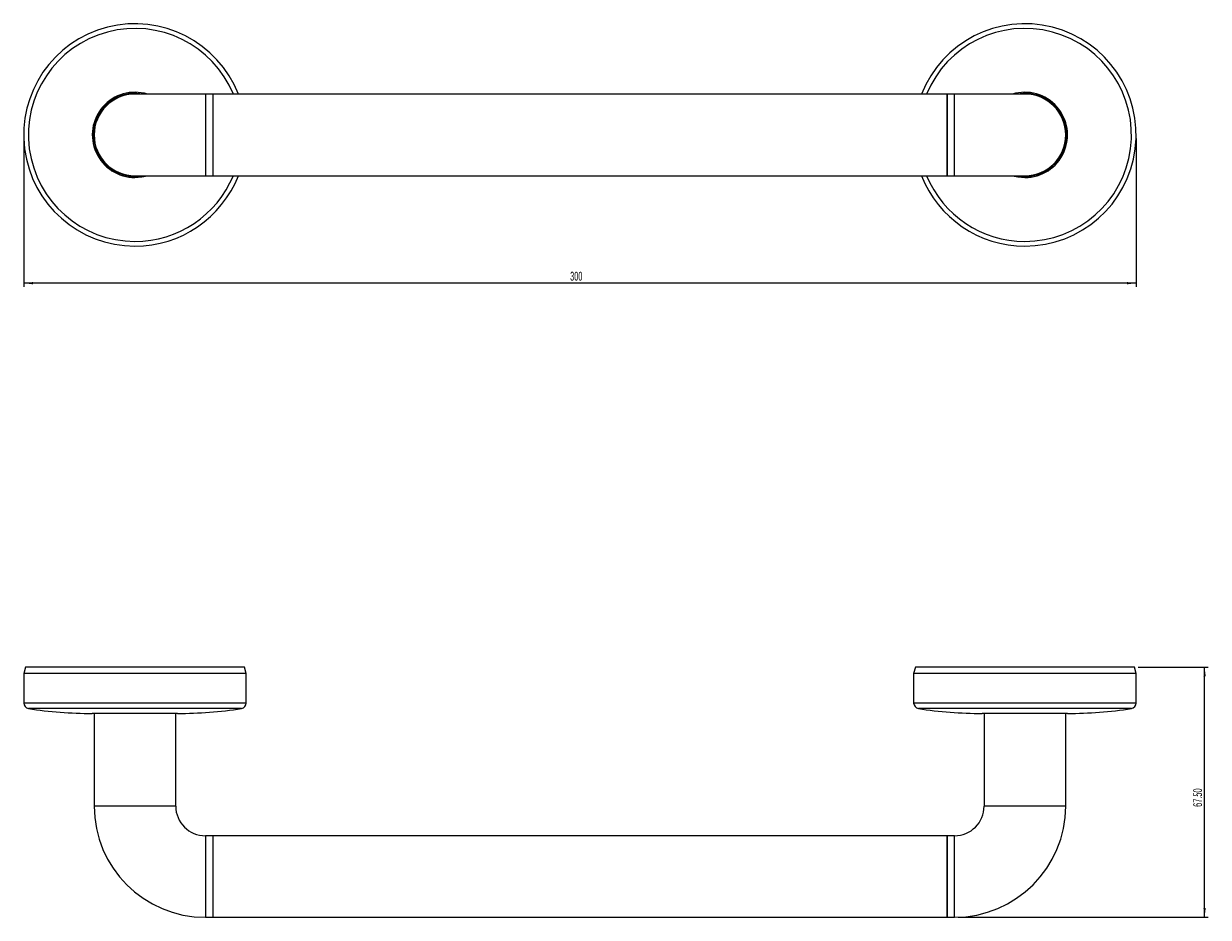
# Model space of a CAD drawing. Header units: millimetres. Extents: x -349 to 281, y 29 to 353.
# Tile 1 of 2: x -349 to -30, y 112 to 353. Entities that reach past the tile are written whole.
import ezdxf

# ---------------------------------------------------------------- set-up
doc = ezdxf.new("R2010")
doc.units = ezdxf.units.MM
doc.styles.add('SLDTEXTSTYLE0', font='TXT', dxfattribs={"width": 0.605})
doc.dimstyles.new('SLDDIMSTYLE0', dxfattribs={"dimtxt": 2.311487, "dimasz": 2.5, "dimexe": 0, "dimexo": 0.0625, "dimgap": 0.577872, "dimtad": 2, "dimrnd": 1e-09, "dimzin": 12, "dimdsep": 46, "dimtxsty": 'SLDTEXTSTYLE0', "dimsah": 1, "dimcen": 0.09, "dimadec": 0, "dimazin": 0, "dimtfac": 1, "dimtofl": 0, "dimtmove": 0, "dimatfit": 3, "dimfxl": 1, "dimtolj": 1, "dimtzin": 12, "dimarcsym": 0})
doc.dimstyles.new('SLDDIMSTYLE1', dxfattribs={"dimtxt": 2.311487, "dimasz": 2.5, "dimexe": 0, "dimexo": 0.0625, "dimgap": 0.577872, "dimtad": 2, "dimrnd": 1e-09, "dimzin": 4, "dimdsep": 46, "dimtxsty": 'SLDTEXTSTYLE0', "dimsah": 1, "dimcen": 0.09, "dimadec": 0, "dimazin": 0, "dimtfac": 1, "dimtofl": 0, "dimtmove": 0, "dimatfit": 3, "dimfxl": 1, "dimtolj": 1, "dimtzin": 12, "dimarcsym": 0})

# ---------------------------------------------------------------- blocks, each defined once
blk = doc.blocks.new('*D1')
at = {"color": 7, "linetype": 'Continuous', "lineweight": 0}
for p, q in [((-349.25, 322.19), (-349.25, 282.19)), ((-49.25, 322.19), (-49.25, 282.19)), ((-49.25, 283.19), (-349.25, 283.19))]:
    blk.add_line(p, q, dxfattribs=at)
for points in [[(-349.25, 283.19), (-346.75, 282.88), (-346.75, 283.5)], [(-49.25, 283.19), (-51.75, 283.5), (-51.75, 282.88)]]:
    blk.add_solid(points, dxfattribs=at)
at = {"color": 7, "linetype": 'Continuous', "lineweight": 0, "insert": (-201.89, 286.26), "char_height": 2.381, "attachment_point": 1, "style": 'SLDTEXTSTYLE0'}
blk.add_mtext('300', dxfattribs=at)
blk = doc.blocks.new('*D2')
at = {"color": 7, "linetype": 'Continuous', "lineweight": 0}
for p, q in [((-48.71, 179.63), (-29.79, 179.63)), ((-30.79, 112.13), (-30.79, 179.63)), ((-97.25, 112.13), (-29.79, 112.13))]:
    blk.add_line(p, q, dxfattribs=at)
for points in [[(-30.79, 179.63), (-31.1, 177.13), (-30.48, 177.13)], [(-30.79, 112.13), (-30.48, 114.63), (-31.1, 114.63)]]:
    blk.add_solid(points, dxfattribs=at)
at = {"color": 7, "linetype": 'Continuous', "lineweight": 0, "insert": (-33.86, 141.92), "char_height": 2.381, "attachment_point": 1, "rotation": 90, "style": 'SLDTEXTSTYLE0'}
blk.add_mtext('67.50', dxfattribs=at)

msp = doc.modelspace()

# ---------------------------------------------------------------- linework, layer by layer
at = {"color": 7, "linetype": 'Continuous', "lineweight": 15}
for p, q in [((-300.246, 334.189), (-319.246, 334.189)), ((-298.246, 334.189), (-300.246, 334.189)), ((-100.246, 334.189), (-298.246, 334.189)), ((-298.246, 334.189), (-298.246, 312.189)), ((-98.246, 334.189), (-100.246, 334.189)), ((-100.246, 312.189), (-100.246, 334.189)), ((-79.246, 334.189), (-98.246, 334.189)), ((-319.246, 312.189), (-300.246, 312.189)), ((-300.246, 312.189), (-298.246, 312.189)), ((-298.246, 312.189), (-100.246, 312.189)), ((-100.246, 312.189), (-98.246, 312.189)), ((-98.246, 312.189), (-79.246, 312.189)), ((-348.781, 179.632), (-349.246, 177.9)), ((-289.711, 179.632), (-348.781, 179.632)), ((-289.246, 177.9), (-289.711, 179.632)), ((-108.781, 179.632), (-109.246, 177.9)), ((-49.711, 179.632), (-108.781, 179.632)), ((-49.246, 177.9), (-49.711, 179.632)), ((-349.246, 177.9), (-349.246, 169.932)), ((-289.246, 177.9), (-349.246, 177.9)), ((-289.246, 169.932), (-289.246, 177.9)), ((-109.246, 177.9), (-109.246, 169.932)), ((-49.246, 177.9), (-109.246, 177.9)), ((-49.246, 169.932), (-49.246, 177.9)), ((-307.746, 167.132), (-330.746, 167.132)), ((-330.246, 167.132), (-330.246, 142.132)), ((-308.246, 142.132), (-308.246, 167.132)), ((-67.746, 167.132), (-90.746, 167.132)), ((-90.246, 167.132), (-90.246, 142.132)), ((-68.246, 142.132), (-68.246, 167.132)), ((-298.246, 134.132), (-300.246, 134.132)), ((-100.246, 134.132), (-298.246, 134.132)), ((-298.246, 134.132), (-298.246, 112.132)), ((-98.246, 134.132), (-100.246, 134.132)), ((-100.246, 112.132), (-100.246, 134.132)), ((-300.246, 112.132), (-298.246, 112.132)), ((-298.246, 112.132), (-100.246, 112.132)), ((-100.246, 112.132), (-98.246, 112.132))]:
    msp.add_line(p, q, dxfattribs=at)
at = {"color": 8, "linetype": 'Continuous', "lineweight": 15}
for p, q in [((-300.246, 334.189), (-300.246, 312.189)), ((-98.246, 312.189), (-98.246, 334.189)), ((-289.246, 169.932), (-349.246, 169.932)), ((-49.246, 169.932), (-109.246, 169.932)), ((-290.518, 168.449), (-347.974, 168.449)), ((-50.518, 168.449), (-107.974, 168.449)), ((-308.246, 142.132), (-330.246, 142.132)), ((-68.246, 142.132), (-90.246, 142.132)), ((-300.246, 134.132), (-300.246, 112.132)), ((-98.246, 112.132), (-98.246, 134.132))]:
    msp.add_line(p, q, dxfattribs=at)
at = {"color": 144, "linetype": 'Continuous', "lineweight": 0}
for p, q in [((-298.246, 334.189), (-298.246, 312.189)), ((-100.246, 334.189), (-100.246, 312.189)), ((-298.246, 134.132), (-298.246, 123.132)), ((-100.246, 134.132), (-100.246, 123.132)), ((-298.246, 123.132), (-298.246, 112.132)), ((-100.246, 123.132), (-100.246, 112.132))]:
    msp.add_line(p, q, dxfattribs=at)
at = {"color": 7, "linetype": 'Continuous', "lineweight": 15, "flags": 128}
for points in [[(-319.246, 311.989), (-317.353, 312.15), (-317.139, 312.189)], [(-81.353, 312.189), (-81.139, 312.15), (-79.246, 311.989)]]:
    msp.add_lwpolyline(points, dxfattribs=at)
at = {"color": 8, "linetype": 'Continuous', "lineweight": 15, "flags": 128}
for points in [[(-319.246, 311.689), (-317.353, 311.845), (-315.892, 312.189)], [(-82.6, 312.189), (-81.139, 311.845), (-79.246, 311.689)]]:
    msp.add_lwpolyline(points, dxfattribs=at)
at = {"color": 7, "linetype": 'Continuous', "lineweight": 15}
for centre, radius, start, end in [((-319.246, 323.189), 30, 21.51019, 270), ((-79.246, 323.189), 30, 270, 158.48981), ((-319.246, 323.189), 11.2, 79.15594, 270), ((-319.246, 323.189), 11, 90, 270), ((-79.246, 323.189), 11.2, 270, 100.84406), ((-79.246, 323.189), 11, 270, 90), ((-319.246, 323.189), 30, 270, 338.48981), ((-79.246, 323.189), 30, 201.51019, 270), ((-347.746, 169.932), 1.5, 180, 261.25414), ((-290.746, 169.932), 1.5, 278.74586, 0), ((-107.746, 169.932), 1.5, 180, 261.25414), ((-50.746, 169.932), 1.5, 278.74586, 0), ((-330.746, 280.436), 113.304, 261.25414, 270), ((-307.746, 280.436), 113.304, 270, 278.74586), ((-90.746, 280.436), 113.304, 261.25414, 270), ((-67.746, 280.436), 113.304, 270, 278.74586), ((-300.246, 142.132), 30, 180, 270), ((-300.246, 142.132), 8, 180, 270), ((-98.246, 142.132), 8, 270, 0), ((-98.246, 142.132), 30, 270, 0)]:
    msp.add_arc(centre, radius, start, end, dxfattribs=at)
at = {"color": 8, "linetype": 'Continuous', "lineweight": 15}
for centre, radius, start, end in [((-319.246, 323.189), 28.728, 22.51347, 270), ((-79.246, 323.189), 28.728, 270, 157.48653), ((-319.246, 323.189), 11.5, 73.04257, 270), ((-79.246, 323.189), 11.5, 270, 106.95743), ((-319.246, 323.189), 28.728, 270, 337.48653), ((-79.246, 323.189), 28.728, 202.51347, 270)]:
    msp.add_arc(centre, radius, start, end, dxfattribs=at)

# ---------------------------------------------------------------- dimensions: what is measured, and where the dimension line sits
at = {"color": 7, "linetype": 'Continuous', "lineweight": 0}
dim = msp.add_linear_dim(base=(-349.246, 283.189), p1=(-49.246, 323.189), p2=(-349.246, 323.189), dimstyle='SLDDIMSTYLE0', dxfattribs=at)
dim.commit()
dim.dimension.update_dxf_attribs({"geometry": '*D1', "text_midpoint": (-199.246, 283.189), "dimtype": 160})
dim = msp.add_linear_dim(base=(-30.788, 179.632), p1=(-98.246, 112.132), p2=(-49.711, 179.632), angle=90, dimstyle='SLDDIMSTYLE1', dxfattribs=at)
dim.commit()
dim.dimension.update_dxf_attribs({"geometry": '*D2', "text_midpoint": (-30.788, 145.882), "dimtype": 160})

doc.saveas('drawing.dxf')
